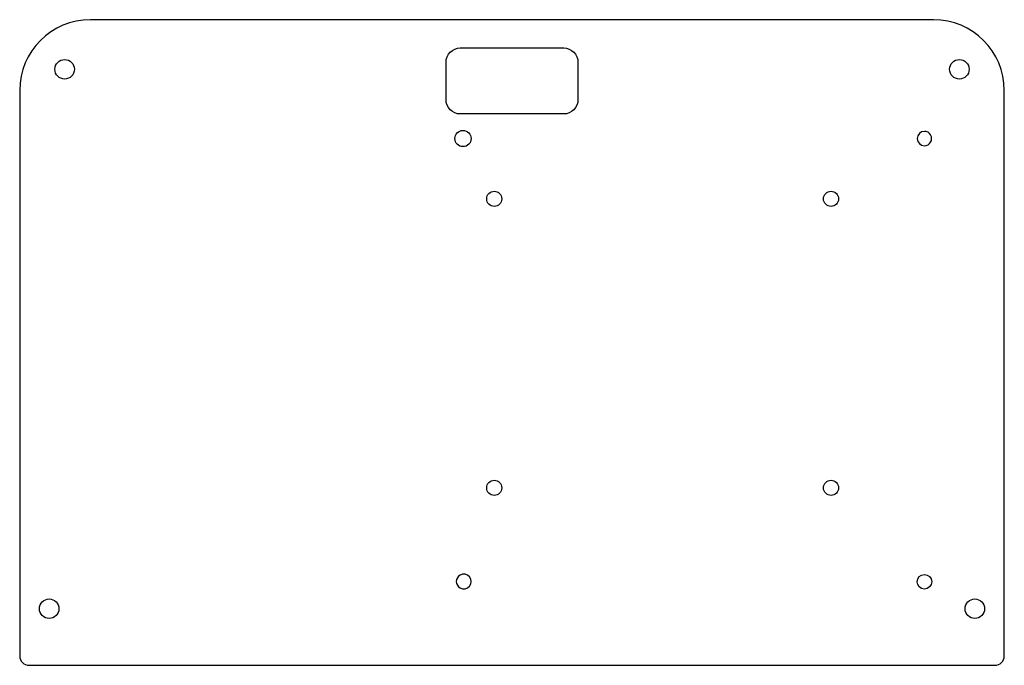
# Model space of a CAD drawing. Header units: millimetres. Extents: x -140 to 69, y -76 to 61.
import ezdxf

# ---------------------------------------------------------------- set-up
doc = ezdxf.new("R2010")
doc.units = ezdxf.units.MM
doc.layers.get('0').update_dxf_attribs({"linetype": 'CONTINUOUS'})

msp = doc.modelspace()

# ---------------------------------------------------------------- linework, layer by layer
for p, q in [((53.5, 61), (-125.5, 61)), ((-140.5, 46), (-140.5, -74)), ((68.5, -74), (68.5, 46)), ((-138.5, -76), (66.5, -76))]:
    msp.add_line(p, q)
for points in [[(-50, 44), (-50, 52, -0.414214), (-47, 55), (-25, 55, -0.414214), (-22, 52), (-22, 44, -0.414214), (-25, 41), (-47, 41, -0.414214)], [(51.54, 34.26, 1.005031), (51.54, 37.3, 1)], [(-46.99, -59.59, 1.690973), (-46.99, -56.86, 0.605491)]]:
    msp.add_lwpolyline(points, format="xyb", close=True)
for centre, radius in [((-130.96, 50.48), 2.07), ((58.96, 50.48), 2.08), ((-46.41, 35.78), 1.72), ((-39.77, 22.99), 1.6), ((31.72, 22.99), 1.6), ((-39.77, -38.34), 1.6), ((31.72, -38.34), 1.6), ((51.54, -58.28), 1.55), ((-134.25, -64), 2.07), ((62.25, -64), 2.07)]:
    msp.add_circle(centre, radius)
for centre, radius, start, end in [((-125.5, 46), 15, 90, 180), ((53.5, 46), 15, 0, 90), ((-138.5, -74), 2, 180, 270), ((66.5, -74), 2, 270, 360)]:
    msp.add_arc(centre, radius, start, end)

doc.saveas('drawing.dxf')
